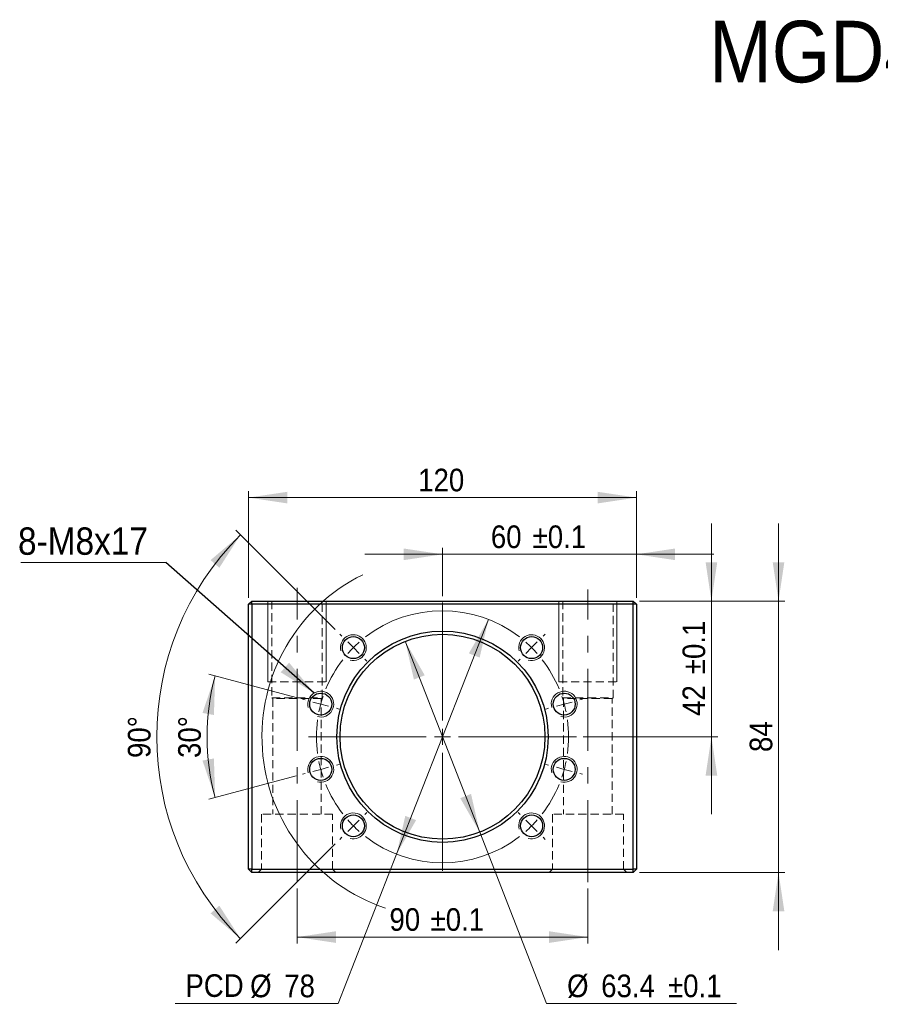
# Model space of a CAD drawing. Header units: millimetres. Extents: x 37 to 569, y 85 to 390.
# Tile 1 of 2: x 37 to 303, y 85 to 390. Entities that reach past the tile are written whole.
import ezdxf

# ---------------------------------------------------------------- set-up
doc = ezdxf.new("R2010")
doc.units = ezdxf.units.MM
doc.header["$LTSCALE"] = 2
doc.linetypes.add('CENTERX2', pattern=[20.32, 12.7, -2.54, 2.54, -2.54])
doc.linetypes.add('HIDDEN', pattern=[1.905, 1.27, -0.635])
doc.styles.add('SLDTEXTSTYLE0', font='GOTHIC.TTF', dxfattribs={"width": 0.913})
doc.styles.get("Standard").update_dxf_attribs({"font": 'GOTHIC.TTF'})
doc.dimstyles.new('SLDDIMSTYLE0', dxfattribs={"dimtxt": 7, "dimasz": 12, "dimexe": 0, "dimexo": 0.0625, "dimgap": 1.75, "dimtad": 1, "dimdec": 1, "dimrnd": 1e-09, "dimzin": 12, "dimdsep": 46, "dimtxsty": 'SLDTEXTSTYLE0', "dimsah": 1, "dimcen": 0.09, "dimadec": 0, "dimazin": 3, "dimtol": 1, "dimtp": 0.1, "dimtm": 0.1, "dimtfac": 1, "dimtdec": 1, "dimtmove": 0, "dimatfit": 0, "dimfxl": 0, "dimfrac": 2, "dimtolj": 1, "dimarcsym": 0})
doc.dimstyles.new('SLDDIMSTYLE1', dxfattribs={"dimtxt": 7, "dimasz": 12, "dimexe": 0, "dimexo": 0.0625, "dimgap": 1.75, "dimtad": 1, "dimdec": 1, "dimrnd": 1e-09, "dimzin": 12, "dimdsep": 46, "dimtxsty": 'SLDTEXTSTYLE0', "dimsah": 1, "dimcen": 0.09, "dimadec": 0, "dimazin": 3, "dimtfac": 1, "dimtdec": 1, "dimtmove": 0, "dimatfit": 0, "dimfxl": 0, "dimfrac": 2, "dimtolj": 1, "dimtzin": 12, "dimarcsym": 0})
doc.dimstyles.new('SLDDIMSTYLE2', dxfattribs={"dimtxt": 7, "dimasz": 12, "dimexe": 0, "dimexo": 0.0625, "dimgap": 1.75, "dimtad": 0, "dimtih": 1, "dimtoh": 1, "dimdec": 1, "dimrnd": 1e-09, "dimzin": 12, "dimdsep": 46, "dimtxsty": 'SLDTEXTSTYLE0', "dimsah": 1, "dimcen": 0, "dimadec": 0, "dimazin": 3, "dimtfac": 1, "dimtdec": 1, "dimtmove": 0, "dimatfit": 3, "dimfxl": 0, "dimfrac": 2, "dimtolj": 1, "dimtzin": 12, "dimarcsym": 0})
doc.dimstyles.new('SLDDIMSTYLE3', dxfattribs={"dimtxt": 7, "dimasz": 12, "dimexe": 0, "dimexo": 0.0625, "dimgap": 1.75, "dimtad": 1, "dimdec": 4, "dimlfac": 2, "dimzin": 12, "dimdsep": 46, "dimtxsty": 'SLDTEXTSTYLE0', "dimsah": 1, "dimcen": 0.09, "dimazin": 3, "dimtfac": 1, "dimtofl": 0, "dimtmove": 0, "dimatfit": 3, "dimfxl": 0, "dimfrac": 2, "dimtolj": 1, "dimtzin": 12, "dimarcsym": 0})
doc.dimstyles.new('SLDDIMSTYLE4', dxfattribs={"dimtxt": 7, "dimasz": 12, "dimexe": 0, "dimexo": 0.0625, "dimgap": 1.75, "dimtad": 1, "dimdec": 4, "dimlfac": 2, "dimzin": 12, "dimdsep": 46, "dimtxsty": 'SLDTEXTSTYLE0', "dimsah": 1, "dimcen": 0.09, "dimazin": 3, "dimtfac": 1, "dimtofl": 0, "dimtmove": 0, "dimatfit": 3, "dimfxl": 0, "dimfrac": 2, "dimtolj": 1, "dimtzin": 12, "dimarcsym": 0})
doc.dimstyles.new('SLDDIMSTYLE5', dxfattribs={"dimtxt": 7, "dimasz": 12, "dimexe": 0, "dimexo": 0.0625, "dimgap": 1.75, "dimtad": 0, "dimtih": 1, "dimtoh": 1, "dimdec": 1, "dimrnd": 1e-09, "dimzin": 12, "dimdsep": 46, "dimtxsty": 'SLDTEXTSTYLE0', "dimsah": 1, "dimcen": 0, "dimadec": 0, "dimazin": 3, "dimtol": 1, "dimtp": 0.1, "dimtm": 0.1, "dimtfac": 1, "dimtdec": 1, "dimtmove": 0, "dimatfit": 3, "dimfxl": 0, "dimfrac": 2, "dimtolj": 1, "dimarcsym": 0})
doc.dimstyles.new('SLDDIMSTYLE6', dxfattribs={"dimtxt": 7, "dimasz": 12, "dimexe": 0, "dimexo": 0.0625, "dimgap": 1.75, "dimtad": 1, "dimrnd": 1e-09, "dimzin": 12, "dimdsep": 46, "dimtxsty": 'SLDTEXTSTYLE0', "dimsah": 1, "dimcen": 0.09, "dimadec": 0, "dimazin": 3, "dimtfac": 1, "dimtofl": 0, "dimtmove": 0, "dimatfit": 3, "dimfxl": 0, "dimfrac": 2, "dimtolj": 1, "dimtzin": 12, "dimarcsym": 0})
doc.dimstyles.new('SLDDIMSTYLE7', dxfattribs={"dimtxt": 7, "dimasz": 12, "dimexe": 0, "dimexo": 0.0625, "dimgap": 1.75, "dimtad": 1, "dimdec": 1, "dimrnd": 1e-09, "dimzin": 12, "dimdsep": 46, "dimtxsty": 'SLDTEXTSTYLE0', "dimsah": 1, "dimcen": 0.09, "dimadec": 0, "dimazin": 3, "dimtol": 1, "dimtp": 0.1, "dimtm": 0.1, "dimtfac": 1, "dimtdec": 1, "dimtofl": 0, "dimtmove": 0, "dimatfit": 3, "dimfxl": 0, "dimfrac": 2, "dimtolj": 1, "dimarcsym": 0})
doc.dimstyles.new('SLDDIMSTYLE8', dxfattribs={"dimtxt": 0.18, "dimasz": 12, "dimexe": 0, "dimexo": 0.0625, "dimgap": 0, "dimtad": 0, "dimtih": 1, "dimtoh": 1, "dimdec": 0, "dimrnd": 1e-09, "dimzin": 0, "dimdsep": 46, "dimtxsty": 'Standard', "dimsah": 1, "dimcen": 0.09, "dimadec": 0, "dimazin": 0, "dimtfac": 12, "dimtdec": 0, "dimtofl": 0, "dimtmove": 0, "dimatfit": 3, "dimfxl": 0, "dimfrac": 2, "dimtolj": 1, "dimtzin": 0, "dimarcsym": 0})

# ---------------------------------------------------------------- blocks, each defined once
blk = doc.blocks.new('_D')
at = {"color": 7, "linetype": 'Continuous', "lineweight": 18}
for p, q in [((167.5, 211.59), (167.5, 226.54)), ((227.5, 211.09), (227.5, 226.54)), ((167.5, 224.54), (143.5, 224.54)), ((167.5, 224.54), (227.5, 224.54)), ((227.5, 224.54), (251.5, 224.54))]:
    blk.add_line(p, q, dxfattribs=at)
for points in [[(167.5, 224.54), (155.5, 226.34), (155.5, 222.74)], [(227.5, 224.54), (239.5, 222.74), (239.5, 226.34)]]:
    blk.add_solid(points, dxfattribs=at)
at = {"color": 7, "linetype": 'Continuous', "lineweight": 18, "char_height": 7, "attachment_point": 1, "style": 'SLDTEXTSTYLE0'}
for s, insert in [('60', (182.47, 233.48)), ('±0.1', (195.39, 233.48))]:
    blk.add_mtext(s, dxfattribs=dict(at, insert=insert))
blk = doc.blocks.new('_D_1')
at = {"color": 7, "linetype": 'Continuous', "lineweight": 18}
for p, q in [((250.73, 210.09), (250.73, 234.09)), ((228.5, 210.09), (252.73, 210.09)), ((250.73, 210.09), (250.73, 168.09)), ((211, 168.09), (252.73, 168.09)), ((250.73, 168.09), (250.73, 144.09))]:
    blk.add_line(p, q, dxfattribs=at)
for points in [[(250.73, 210.09), (252.53, 222.09), (248.93, 222.09)], [(250.73, 168.09), (248.93, 156.09), (252.53, 156.09)]]:
    blk.add_solid(points, dxfattribs=at)
at = {"color": 7, "linetype": 'Continuous', "lineweight": 18, "char_height": 7, "attachment_point": 1, "rotation": 90, "style": 'SLDTEXTSTYLE0'}
for s, insert in [('±0.1', (241.79, 187.45)), ('42', (241.79, 174.53))]:
    blk.add_mtext(s, dxfattribs=dict(at, insert=insert))
blk = doc.blocks.new('_D_2')
at = {"color": 7, "linetype": 'Continuous', "lineweight": 18}
for p, q in [((271.5, 210.09), (271.5, 234.09)), ((228.5, 210.09), (273.5, 210.09)), ((271.5, 210.09), (271.5, 126.09)), ((228.5, 126.09), (273.5, 126.09)), ((271.5, 126.09), (271.5, 102.09))]:
    blk.add_line(p, q, dxfattribs=at)
for points in [[(271.5, 210.09), (273.3, 222.09), (269.7, 222.09)], [(271.5, 126.09), (269.7, 114.09), (273.3, 114.09)]]:
    blk.add_solid(points, dxfattribs=at)
at = {"color": 7, "linetype": 'Continuous', "lineweight": 18, "insert": (262.56, 163.36), "char_height": 7, "attachment_point": 1, "rotation": 90, "style": 'SLDTEXTSTYLE0'}
blk.add_mtext('84', dxfattribs=at)
blk = doc.blocks.new('_D_3')
at = {"color": 7, "linetype": 'Continuous', "lineweight": 18}
for p, q in [((181.71, 204.41), (153.3, 131.77)), ((153.3, 131.77), (135.22, 85.53)), ((135.22, 85.53), (84.75, 85.53))]:
    blk.add_line(p, q, dxfattribs=at)
blk.add_arc((167.5, 168.09), 55.87, 116.2226, 251.5777, dxfattribs=at)
for points in [[(181.71, 204.41), (175.66, 193.89), (179.01, 192.58)], [(153.3, 131.77), (159.35, 142.29), (155.99, 143.6)]]:
    blk.add_solid(points, dxfattribs=at)
at = {"color": 7, "linetype": 'Continuous', "lineweight": 18, "char_height": 7, "attachment_point": 1, "style": 'SLDTEXTSTYLE0'}
for s, insert in [('PCD', (87.93, 94.58)), ('%%c', (107.97, 94.47)), ('78', (118.53, 94.47))]:
    blk.add_mtext(s, dxfattribs=dict(at, insert=insert))
blk = doc.blocks.new('_D_4')
at = {"color": 7, "linetype": 'Continuous', "lineweight": 18}
for p, q in [((134.34, 201.25), (103.57, 232.02)), ((134.34, 134.93), (103.57, 104.16))]:
    blk.add_line(p, q, dxfattribs=at)
blk.add_arc((167.5, 168.09), 88.41, 135, 225, dxfattribs=at)
for points in [[(104.99, 230.6), (95.74, 222.75), (98.45, 220.38)], [(104.99, 105.58), (98.45, 115.8), (95.74, 113.43)]]:
    blk.add_solid(points, dxfattribs=at)
at = {"color": 7, "linetype": 'Continuous', "lineweight": 18, "insert": (70.12, 161.53), "char_height": 7, "attachment_point": 1, "rotation": 89.7165, "style": 'SLDTEXTSTYLE0'}
blk.add_mtext('90°', dxfattribs=at)
blk = doc.blocks.new('_D_5')
at = {"color": 7, "linetype": 'Continuous', "lineweight": 18}
for p, q in [((122.2, 180.23), (95.22, 187.46)), ((122.2, 155.95), (95.22, 148.72))]:
    blk.add_line(p, q, dxfattribs=at)
blk.add_arc((167.5, 168.09), 72.83, 165, 195, dxfattribs=at)
for points in [[(97.15, 186.94), (93.23, 175.46), (96.77, 174.81)], [(97.15, 149.24), (96.77, 161.37), (93.23, 160.72)]]:
    blk.add_solid(points, dxfattribs=at)
at = {"color": 7, "linetype": 'Continuous', "lineweight": 18, "insert": (85.68, 161.54), "char_height": 7, "attachment_point": 1, "rotation": 89.6559, "style": 'SLDTEXTSTYLE0'}
blk.add_mtext('30°', dxfattribs=at)
blk = doc.blocks.new('_D_6')
at = {"color": 7, "linetype": 'Continuous', "lineweight": 18}
for p, q in [((155.98, 197.62), (179.02, 138.56)), ((179.02, 138.56), (199.71, 85.55)), ((199.71, 85.55), (258.52, 85.55))]:
    blk.add_line(p, q, dxfattribs=at)
for points in [[(155.98, 197.62), (158.66, 185.79), (162.02, 187.1)], [(179.02, 138.56), (176.34, 150.39), (172.99, 149.08)]]:
    blk.add_solid(points, dxfattribs=at)
at = {"color": 7, "linetype": 'Continuous', "lineweight": 18, "char_height": 7, "attachment_point": 1, "style": 'SLDTEXTSTYLE0'}
for s, insert in [('%%c', (206.06, 94.49)), ('63.4', (216.61, 94.49)), ('±0.1', (237.3, 94.49))]:
    blk.add_mtext(s, dxfattribs=dict(at, insert=insert))
blk = doc.blocks.new('_D_7')
at = {"color": 7, "linetype": 'Continuous', "lineweight": 18}
for p, q in [((107.5, 211.09), (107.5, 244.09)), ((227.5, 211.09), (227.5, 244.09)), ((227.5, 242.09), (107.5, 242.09))]:
    blk.add_line(p, q, dxfattribs=at)
for points in [[(107.5, 242.09), (119.5, 240.29), (119.5, 243.89)], [(227.5, 242.09), (215.5, 243.89), (215.5, 240.29)]]:
    blk.add_solid(points, dxfattribs=at)
at = {"color": 7, "linetype": 'Continuous', "lineweight": 18, "insert": (159.98, 251.03), "char_height": 7, "attachment_point": 1, "style": 'SLDTEXTSTYLE0'}
blk.add_mtext('120', dxfattribs=at)
blk = doc.blocks.new('_D_8')
at = {"color": 7, "linetype": 'Continuous', "lineweight": 18}
for p, q in [((122.5, 121.09), (122.5, 104.09)), ((212.5, 121.09), (212.5, 104.09)), ((122.5, 106.09), (212.5, 106.09))]:
    blk.add_line(p, q, dxfattribs=at)
for points in [[(122.5, 106.09), (134.5, 104.29), (134.5, 107.89)], [(212.5, 106.09), (200.5, 107.89), (200.5, 104.29)]]:
    blk.add_solid(points, dxfattribs=at)
at = {"color": 7, "linetype": 'Continuous', "lineweight": 18, "char_height": 7, "attachment_point": 1, "style": 'SLDTEXTSTYLE0'}
for s, insert in [('90', (151.09, 115.03)), (' ±0.1', (161.44, 115.03))]:
    blk.add_mtext(s, dxfattribs=dict(at, insert=insert))
blk = doc.blocks.new('SW_NOTE_0')
at = {"color": 0, "linetype": 'Continuous', "lineweight": 0}
blk.add_line((-44.82, 0), (0, 0), dxfattribs=at)
at = {"color": 0, "linetype": 'Continuous', "lineweight": 0, "insert": (-45.75, 10.9), "char_height": 8.467, "attachment_point": 1, "style": 'SLDTEXTSTYLE0'}
blk.add_mtext('8-M8x17', dxfattribs=at)
blk = doc.blocks.new('SW_CENTERMARKSYMBOL_0')
at = {"color": 0, "linetype": 'Continuous', "lineweight": 18}
for p, q in [((37.67, 15.09), (37.67, 51.59)), ((6.56, 41.21), (5.92, 41.84)), ((68.78, 41.21), (69.42, 41.84)), ((10.09, 37.67), (8.33, 39.44)), ((10.09, 37.67), (11.86, 35.9)), ((65.25, 37.67), (63.48, 35.9)), ((65.25, 37.67), (67.02, 39.44)), ((13.63, 34.14), (14.27, 33.5)), ((61.71, 34.14), (61.08, 33.5)), ((-4.83, 21.48), (-5.7, 21.71)), ((80.17, 21.48), (81.04, 21.71)), ((0, 20.19), (-2.41, 20.83)), ((0, 20.19), (2.41, 19.54)), ((4.83, 18.89), (5.7, 18.66)), ((70.51, 18.89), (69.64, 18.66)), ((75.34, 20.19), (72.93, 19.54)), ((75.34, 20.19), (77.76, 20.83)), ((37.67, 10.09), (37.67, 12.59)), ((32.67, 10.09), (-3.83, 10.09)), ((37.67, 10.09), (35.17, 10.09)), ((37.67, 10.09), (37.67, 7.59)), ((37.67, 10.09), (40.17, 10.09)), ((42.67, 10.09), (79.17, 10.09)), ((37.67, 5.09), (37.67, -31.41)), ((0, 0), (-2.41, -0.65)), ((0, 0), (2.41, 0.65)), ((4.83, 1.29), (5.7, 1.53)), ((70.51, 1.29), (69.64, 1.53)), ((75.34, 0), (72.93, 0.65)), ((75.34, 0), (77.76, -0.65)), ((-4.83, -1.29), (-5.7, -1.53)), ((80.17, -1.29), (81.04, -1.53)), ((13.63, -13.95), (14.27, -13.31)), ((61.71, -13.95), (61.08, -13.31)), ((10.09, -17.48), (8.33, -19.25)), ((10.09, -17.48), (11.86, -15.72)), ((65.25, -17.48), (63.48, -15.72)), ((65.25, -17.48), (67.02, -19.25)), ((6.56, -21.02), (5.92, -21.66)), ((68.78, -21.02), (69.42, -21.66))]:
    blk.add_line(p, q, dxfattribs=at)
for start, end in [(52.3456, 127.6544), (135, 138.6728), (131.3272, 135), (45, 48.6728), (41.3272, 45), (142.3456, 157.6544), (22.3456, 37.6544), (161.3272, 165), (15, 18.6728), (165, 168.6728), (11.3272, 15), (172.3456, 187.6544), (352.3456, 7.6544), (191.3272, 195), (341.3272, 345), (345, 348.6728), (195, 198.6728), (202.3456, 217.6544), (322.3456, 337.6544), (221.3272, 225), (225, 228.6728), (311.3272, 315), (315, 318.6728), (232.3456, 307.6544)]:
    blk.add_arc((37.67, 10.09), 39, start, end, dxfattribs=at)

msp = doc.modelspace()

# ---------------------------------------------------------------- linework, layer by layer
at = {"color": 7, "linetype": 'CENTERX2', "lineweight": 18}
for p, q in [((122.502083, 123.0889), (122.502083, 214.197572)), ((212.502083, 123.0889), (212.502083, 213.682839))]:
    msp.add_line(p, q, dxfattribs=at)
at = {"color": 7, "linetype": 'Continuous', "lineweight": 25}
for p, q in [((108.502083, 210.0889), (107.502083, 209.0889)), ((107.502083, 127.0889), (107.502083, 209.0889)), ((108.502083, 209.0889), (107.502083, 209.0889)), ((108.502083, 209.0889), (108.502083, 210.0889)), ((108.502083, 210.0889), (226.502083, 210.0889)), ((226.502083, 209.0889), (108.502083, 209.0889)), ((108.502083, 209.0889), (108.502083, 127.0889)), ((226.502083, 209.0889), (226.502083, 210.0889)), ((227.502083, 209.0889), (226.502083, 210.0889)), ((226.502083, 127.0889), (226.502083, 209.0889)), ((227.502083, 209.0889), (226.502083, 209.0889)), ((227.502083, 209.0889), (227.502083, 127.0889)), ((108.502083, 127.0889), (107.502083, 127.0889)), ((108.502083, 126.0889), (107.502083, 127.0889)), ((108.502083, 127.0889), (226.502083, 127.0889)), ((108.502083, 126.0889), (108.502083, 127.0889)), ((226.502083, 126.0889), (108.502083, 126.0889)), ((227.502083, 127.0889), (226.502083, 127.0889)), ((226.502083, 126.0889), (226.502083, 127.0889)), ((226.502083, 126.0889), (227.502083, 127.0889))]:
    msp.add_line(p, q, dxfattribs=at)
at = {"color": 7, "linetype": 'Continuous', "lineweight": 18}
for p, q in [((113.502083, 210.0889), (113.502083, 185.0889)), ((113.502083, 210.0889), (113.502083, 185.0889)), ((131.502083, 210.0889), (131.502083, 185.0889)), ((131.502083, 210.0889), (131.502083, 185.0889)), ((203.502083, 210.0889), (203.502083, 185.0889)), ((203.502083, 210.0889), (203.502083, 185.0889)), ((221.502083, 210.0889), (221.502083, 185.0889)), ((221.502083, 210.0889), (221.502083, 185.0889))]:
    msp.add_line(p, q, dxfattribs=at)
at = {"color": 7, "linetype": 'HIDDEN', "lineweight": 18}
for p, q in [((114.702083, 210.0889), (114.702083, 180.0889)), ((130.302083, 180.0889), (130.302083, 210.0889)), ((204.702083, 210.0889), (204.702083, 180.0889)), ((220.302083, 180.0889), (220.302083, 210.0889)), ((113.502083, 185.0889), (131.502083, 185.0889)), ((113.502083, 185.0889), (131.502083, 185.0889)), ((203.502083, 185.0889), (221.502083, 185.0889)), ((203.502083, 185.0889), (221.502083, 185.0889)), ((114.702083, 180.0889), (122.502083, 180.0889)), ((114.702083, 180.0889), (115.002083, 179.908642)), ((122.502083, 179.908642), (115.002083, 179.908642)), ((115.002083, 179.908642), (115.002083, 144.0889)), ((122.502083, 180.0889), (130.302083, 180.0889)), ((130.002083, 179.908642), (122.502083, 179.908642)), ((130.002083, 179.908642), (130.302083, 180.0889)), ((130.002083, 144.0889), (130.002083, 179.908642)), ((204.702083, 180.0889), (212.502083, 180.0889)), ((204.702083, 180.0889), (205.002083, 179.908642)), ((212.502083, 179.908642), (205.002083, 179.908642)), ((205.002083, 179.908642), (205.002083, 144.0889)), ((212.502083, 180.0889), (220.302083, 180.0889)), ((220.002083, 179.908642), (212.502083, 179.908642)), ((220.002083, 179.908642), (220.302083, 180.0889)), ((220.002083, 144.0889), (220.002083, 179.908642)), ((133.502083, 144.0889), (111.502083, 144.0889)), ((111.502083, 144.0889), (111.502083, 127.0889)), ((133.502083, 127.0889), (133.502083, 144.0889)), ((223.502083, 144.0889), (201.502083, 144.0889)), ((201.502083, 144.0889), (201.502083, 127.0889)), ((223.502083, 127.0889), (223.502083, 144.0889)), ((111.502083, 127.0889), (110.502083, 126.0889)), ((134.502083, 126.0889), (133.502083, 127.0889)), ((201.502083, 127.0889), (200.502083, 126.0889)), ((224.502083, 126.0889), (223.502083, 127.0889))]:
    msp.add_line(p, q, dxfattribs=at)
at = {"color": 7, "linetype": 'Continuous', "lineweight": 25}
for centre, radius in [((167.502083, 168.0889), 32.7), ((167.502083, 168.0889), 31.7), ((139.924919, 195.666064), 3.4), ((195.079248, 195.666064), 3.4), ((129.830976, 178.182843), 3.4), ((205.17319, 178.182843), 3.4), ((129.830976, 157.994957), 3.4), ((205.17319, 157.994957), 3.4), ((139.924919, 140.511736), 3.4), ((195.079248, 140.511736), 3.4)]:
    msp.add_circle(centre, radius, dxfattribs=at)
at = {"color": 7, "linetype": 'Continuous', "lineweight": 18}
for centre in [(139.924919, 195.666064), (195.079248, 195.666064), (129.830976, 178.182843), (205.17319, 178.182843), (129.830976, 157.994957), (205.17319, 157.994957), (139.924919, 140.511736), (195.079248, 140.511736)]:
    msp.add_arc(centre, 4, 255, 195, dxfattribs=at)

# ---------------------------------------------------------------- block references
at = {"color": 7, "linetype": 'Continuous', "lineweight": 0}
msp.add_blockref('SW_NOTE_0', (81.883499, 221.962945), dxfattribs=at)
at = {"color": 7, "linetype": 'Continuous', "lineweight": 18}
msp.add_blockref('SW_CENTERMARKSYMBOL_0', (129.830976, 157.994957), dxfattribs=at)

# ---------------------------------------------------------------- texts
at = {"color": 7, "linetype": 'Continuous', "lineweight": 0, "insert": (250.008633, 389.649975), "char_height": 19.05, "attachment_point": 1, "style": 'SLDTEXTSTYLE0'}
msp.add_mtext('MGD40', dxfattribs=at)

# ---------------------------------------------------------------- dimensions: what is measured, and where the dimension line sits
at = {"color": 7, "linetype": 'Continuous', "lineweight": 18}
for base, p1, p2, angle, dimstyle, picture, middle in [((107.502083, 242.0889), (227.502083, 209.0889), (107.502083, 209.0889), 0, 'SLDDIMSTYLE6', '_D_7', (167.740936, 242.0889)), ((250.731816, 168.0889), (226.502083, 210.0889), (209.002083, 168.0889), 90, 'SLDDIMSTYLE0', '_D_1', (250.731816, 190.01698)), ((271.502083, 126.0889), (226.502083, 210.0889), (226.502083, 126.0889), 90, 'SLDDIMSTYLE1', '_D_2', (271.502083, 168.526284))]:
    dim = msp.add_linear_dim(base=base, p1=p1, p2=p2, angle=angle, dimstyle=dimstyle, dxfattribs=at)
    dim.commit()
    dim.dimension.update_dxf_attribs({"geometry": picture, "text_midpoint": middle, "dimtype": 160})
for base, line1, line2, dimstyle, picture, middle in [((79.095092, 168.0889), ((135.752989, 199.837994), (144.096849, 191.494134)), ((135.752989, 136.339806), (144.096849, 144.683666)), 'SLDDIMSTYLE3', '_D_4', (79.096174, 168.526284)), ((94.667168, 168.0889), ((124.132014, 179.709875), (135.529938, 176.65581)), ((124.132014, 156.467925), (135.529938, 159.52199)), 'SLDDIMSTYLE4', '_D_5', (94.668482, 168.526284))]:
    dim = msp.add_angular_dim_2l(base=base, line1=line1, line2=line2, dimstyle=dimstyle, dxfattribs=at)
    dim.commit()
    dim.dimension.update_dxf_attribs({"geometry": picture, "text_midpoint": middle, "dimtype": 162})
for base, p1, p2, dimstyle, picture, middle in [((227.502083, 224.540504), (167.502083, 209.5889), (227.502083, 209.0889), 'SLDDIMSTYLE0', '_D', (197.952679, 224.540504)), ((212.502083, 106.0889), (122.502083, 123.0889), (212.502083, 123.0889), 'SLDDIMSTYLE7', '_D_8', (166.583378, 106.0889))]:
    dim = msp.add_linear_dim(base=base, p1=p1, p2=p2, dimstyle=dimstyle, dxfattribs=at)
    dim.commit()
    dim.dimension.update_dxf_attribs({"geometry": picture, "text_midpoint": middle, "dimtype": 160})
dim = msp.add_diameter_dim_2p(p1=(153.298501, 131.767305), p2=(181.705666, 204.410495), text='PCD<>', dimstyle='SLDDIMSTYLE2', dxfattribs=at)
dim.commit()
dim.dimension.update_dxf_attribs({"geometry": '_D_3', "text_midpoint": (108.397307, 91.087638), "dimtype": 163})
dim = msp.add_diameter_dim_2p(p1=(179.024554, 138.557177), p2=(155.979612, 197.620623), dimstyle='SLDDIMSTYLE5', dxfattribs=at)
dim.commit()
dim.dimension.update_dxf_attribs({"geometry": '_D_6', "text_midpoint": (230.701515, 91.101813), "dimtype": 163})

# ---------------------------------------------------------------- leaders
at = {"color": 7, "linetype": 'Continuous', "lineweight": 0}
msp.add_leader([(127.753383, 181.600972), (81.883499, 221.962945)], dimstyle='SLDDIMSTYLE8', dxfattribs=at)

doc.saveas('drawing.dxf')
